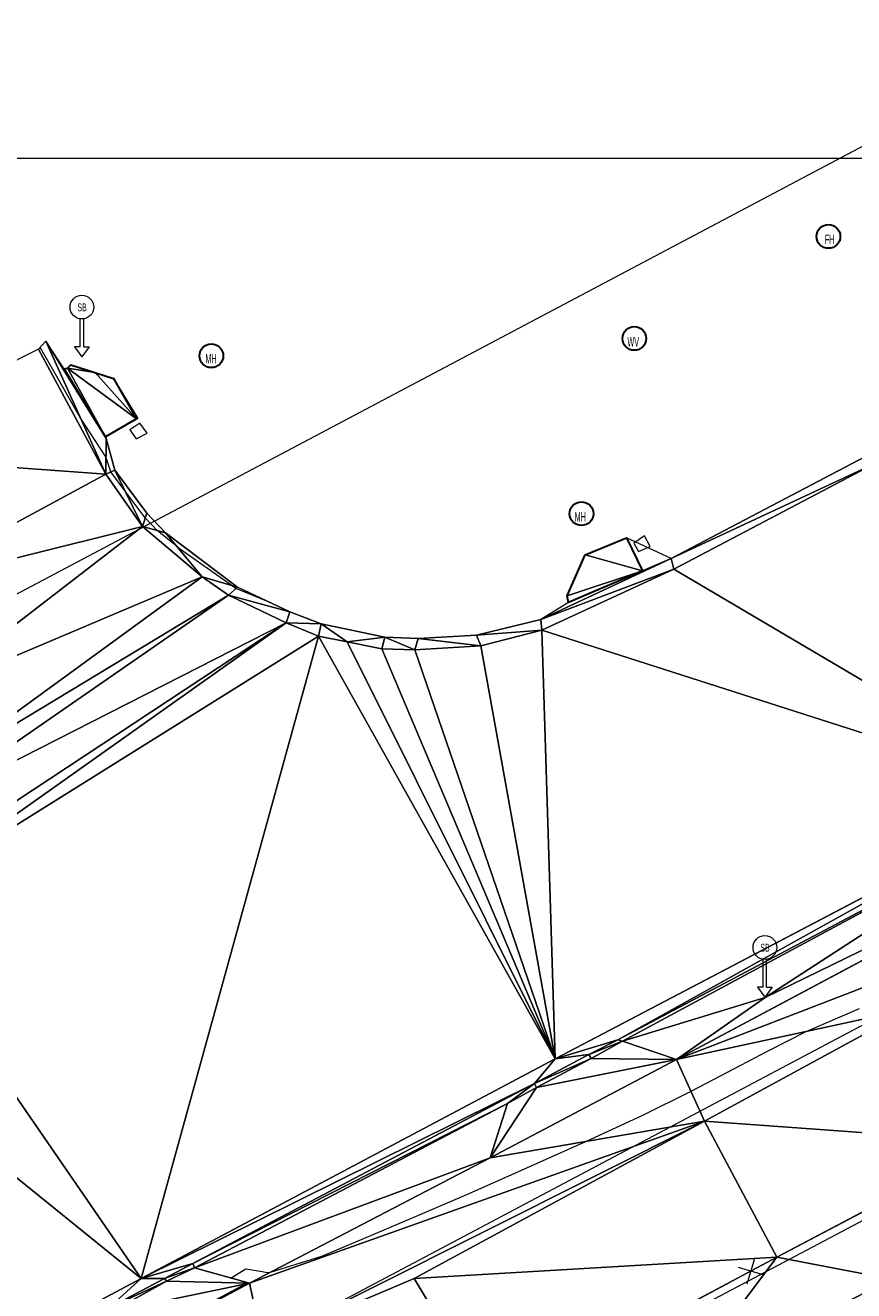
# Model space of a CAD drawing. Extents: x 79270 to 79680, y -3659241 to -3658954.
# Tile 25 of 34: x 79371 to 79397, y -3659036 to -3658996. Entities that reach past the tile are written whole.
import ezdxf
from ezdxf.enums import TextEntityAlignment as Align
from ezdxf.lldxf.tags import DXFTag

# ---------------------------------------------------------------- set-up
doc = ezdxf.new("R2010")
doc.units = 0
for name, color, linetype in [('3dFace', 7, 'Continuous'), ('CODE', 7, 'Continuous'), ('ERF_LINES', 7, 'Continuous'), ('ERF_POLYGONS', 7, 'Continuous'), ('ET', 7, 'Continuous'), ('FENCE', 7, 'Continuous'), ('FH', 7, 'Continuous'), ('GCONTOUR', 7, 'Continuous'), ('GRID', 7, 'Continuous'), ('MH', 7, 'Continuous'), ('PAV', 7, 'Continuous'), ('POLYLINES', 7, 'Continuous'), ('ROADS_SIGN_BOARD', 7, 'Continuous'), ('SP', 7, 'Continuous'), ('SW', 7, 'Continuous'), ('SWD', 7, 'Continuous'), ('TK', 7, 'Continuous'), ('WV', 7, 'Continuous')]:
    doc.layers.add(name, color=color, linetype=linetype)
doc.styles.add('Arial', font='arial.ttf', dxfattribs={"height": 1})
tags = doc.linetypes.add('DOTTED500', pattern=[1.2, 0.7, -0.5]).pattern_tags.tags
tags[6:7] = [DXFTag(74, 4), DXFTag(75, 0), DXFTag(340, '0'), DXFTag(46, 0.0), DXFTag(50, 0.0), DXFTag(44, 0.0), DXFTag(45, 0.0)]
tags[4:5] = [DXFTag(74, 4), DXFTag(75, 0), DXFTag(340, '0'), DXFTag(46, 0.0), DXFTag(50, 0.0), DXFTag(44, 0.0), DXFTag(45, 0.0)]
tags = doc.linetypes.add('SHORTDASH-DOT', pattern=[1.4, 0.75, -0.25, 0.15, -0.25]).pattern_tags.tags
tags[10:11] = [DXFTag(74, 4), DXFTag(75, 0), DXFTag(340, '0'), DXFTag(46, 0.0), DXFTag(50, 0.0), DXFTag(44, 0.0), DXFTag(45, 0.0)]
tags[8:9] = [DXFTag(74, 4), DXFTag(75, 0), DXFTag(340, '0'), DXFTag(46, 0.0), DXFTag(50, 0.0), DXFTag(44, 0.0), DXFTag(45, 0.0)]
tags[6:7] = [DXFTag(74, 4), DXFTag(75, 0), DXFTag(340, '0'), DXFTag(46, 0.0), DXFTag(50, 0.0), DXFTag(44, 0.0), DXFTag(45, 0.0)]
tags[4:5] = [DXFTag(74, 4), DXFTag(75, 0), DXFTag(340, '0'), DXFTag(46, 0.0), DXFTag(50, 0.0), DXFTag(44, 0.0), DXFTag(45, 0.0)]

msp = doc.modelspace()

# ---------------------------------------------------------------- linework, layer by layer
at = {"layer": '3dFace', "color": 142, "linetype": 'Continuous', "lineweight": 0, "transparency": 33554687}
for points in [[(79371.408, -3659006.036, 44.459), (79373.534, -3659009.991, 44.402), (79371.647, -3659005.79, 44.632), (79371.408, -3659006.036, 44.459)], [(79371.647, -3659005.79, 44.632), (79373.534, -3659009.991, 44.402), (79373.548, -3659008.863, 44.604), (79371.647, -3659005.79, 44.632)], [(79371.647, -3659005.79, 44.632), (79373.548, -3659008.863, 44.604), (79372.225, -3659006.661, 44.615), (79371.647, -3659005.79, 44.632)], [(79364.824, -3659009.354, 44.443), (79373.534, -3659009.991, 44.402), (79371.408, -3659006.036, 44.459), (79364.824, -3659009.354, 44.443)], [(79372.225, -3659006.661, 44.615), (79373.53, -3659008.813, 44.595), (79372.322, -3659006.639, 44.616), (79372.225, -3659006.661, 44.615)], [(79372.225, -3659006.661, 44.615), (79373.548, -3659008.863, 44.604), (79373.53, -3659008.813, 44.595), (79372.225, -3659006.661, 44.615)], [(79372.322, -3659006.639, 44.616), (79373.199, -3659006.776, 44.66), (79372.436, -3659006.53, 44.638), (79372.322, -3659006.639, 44.616)], [(79372.322, -3659006.639, 44.616), (79373.53, -3659008.813, 44.595), (79374.502, -3659008.236, 44.634), (79372.322, -3659006.639, 44.616)], [(79372.322, -3659006.639, 44.616), (79374.502, -3659008.236, 44.634), (79373.199, -3659006.776, 44.66), (79372.322, -3659006.639, 44.616)], [(79373.199, -3659006.776, 44.66), (79374.502, -3659008.236, 44.634), (79373.782, -3659006.97, 44.665), (79373.199, -3659006.776, 44.66)], [(79373.782, -3659006.97, 44.665), (79374.545, -3659008.23, 44.634), (79373.792, -3659006.961, 44.672), (79373.782, -3659006.97, 44.665)], [(79373.782, -3659006.97, 44.665), (79374.502, -3659008.236, 44.634), (79374.545, -3659008.23, 44.634), (79373.782, -3659006.97, 44.665)], [(79373.548, -3659008.863, 44.604), (79373.534, -3659009.991, 44.402), (79373.82, -3659009.863, 44.576), (79373.548, -3659008.863, 44.604)], [(79366.878, -3659013.588, 44.357), (79373.534, -3659009.991, 44.402), (79364.824, -3659009.354, 44.443), (79366.878, -3659013.588, 44.357)], [(79391.389, -3659012.657, 44.361), (79397.8, -3659009.662, 44.145), (79397.528, -3659009.426, 44.332), (79391.389, -3659012.657, 44.361)], [(79366.878, -3659013.588, 44.357), (79374.699, -3659011.638, 44.374), (79373.534, -3659009.991, 44.402), (79366.878, -3659013.588, 44.357)], [(79373.534, -3659009.991, 44.402), (79374.699, -3659011.638, 44.374), (79373.82, -3659009.863, 44.576), (79373.534, -3659009.991, 44.402)], [(79373.82, -3659009.863, 44.576), (79374.699, -3659011.638, 44.374), (79374.828, -3659011.223, 44.567), (79373.82, -3659009.863, 44.576)], [(79391.478, -3659012.993, 44.188), (79397.8, -3659009.662, 44.145), (79391.389, -3659012.657, 44.361), (79391.478, -3659012.993, 44.188)], [(79391.478, -3659012.993, 44.188), (79403.596, -3659020.141, 44.145), (79397.8, -3659009.662, 44.145), (79391.478, -3659012.993, 44.188)], [(79374.699, -3659011.638, 44.374), (79375.424, -3659011.839, 44.574), (79374.828, -3659011.223, 44.567), (79374.699, -3659011.638, 44.374)], [(79367.821, -3659016.941, 44.347), (79374.699, -3659011.638, 44.374), (79366.878, -3659013.588, 44.357), (79367.821, -3659016.941, 44.347)], [(79367.821, -3659016.941, 44.347), (79376.584, -3659013.232, 44.351), (79374.699, -3659011.638, 44.374), (79367.821, -3659016.941, 44.347)], [(79374.699, -3659011.638, 44.374), (79376.584, -3659013.232, 44.351), (79375.424, -3659011.839, 44.574), (79374.699, -3659011.638, 44.374)], [(79376.584, -3659013.232, 44.351), (79377.694, -3659013.56, 44.533), (79375.424, -3659011.839, 44.574), (79376.584, -3659013.232, 44.351)], [(79390.489, -3659013.041, 44.382), (79389.984, -3659012.001, 44.418), (79388.677, -3659012.535, 44.434), (79390.489, -3659013.041, 44.382)], [(79390.489, -3659013.041, 44.382), (79391.389, -3659012.657, 44.361), (79389.984, -3659012.001, 44.418), (79390.489, -3659013.041, 44.382)], [(79387.273, -3659014.579, 44.375), (79391.478, -3659012.993, 44.188), (79391.389, -3659012.657, 44.361), (79387.273, -3659014.579, 44.375)], [(79387.273, -3659014.579, 44.375), (79391.389, -3659012.657, 44.361), (79388.151, -3659014.044, 44.37), (79387.273, -3659014.579, 44.375)], [(79390.489, -3659013.041, 44.382), (79388.677, -3659012.535, 44.434), (79388.105, -3659013.83, 44.387), (79390.489, -3659013.041, 44.382)], [(79388.151, -3659014.044, 44.37), (79391.389, -3659012.657, 44.361), (79390.489, -3659013.041, 44.382), (79388.151, -3659014.044, 44.37)], [(79387.302, -3659014.92, 44.195), (79391.478, -3659012.993, 44.188), (79387.273, -3659014.579, 44.375), (79387.302, -3659014.92, 44.195)], [(79387.302, -3659014.92, 44.195), (79403.596, -3659020.141, 44.145), (79391.478, -3659012.993, 44.188), (79387.302, -3659014.92, 44.195)], [(79390.489, -3659013.041, 44.382), (79388.105, -3659013.83, 44.387), (79388.151, -3659014.044, 44.37), (79390.489, -3659013.041, 44.382)], [(79367.841, -3659019.593, 44.314), (79376.584, -3659013.232, 44.351), (79367.821, -3659016.941, 44.347), (79367.841, -3659019.593, 44.314)], [(79367.841, -3659019.593, 44.314), (79377.413, -3659013.81, 44.357), (79376.584, -3659013.232, 44.351), (79367.841, -3659019.593, 44.314)], [(79376.584, -3659013.232, 44.351), (79377.413, -3659013.81, 44.357), (79377.694, -3659013.56, 44.533), (79376.584, -3659013.232, 44.351)], [(79377.413, -3659013.81, 44.357), (79379.346, -3659014.344, 44.48), (79377.694, -3659013.56, 44.533), (79377.413, -3659013.81, 44.357)], [(79367.547, -3659020.64, 44.315), (79377.413, -3659013.81, 44.357), (79367.841, -3659019.593, 44.314), (79367.547, -3659020.64, 44.315)], [(79367.547, -3659020.64, 44.315), (79379.229, -3659014.688, 44.309), (79377.413, -3659013.81, 44.357), (79367.547, -3659020.64, 44.315)], [(79377.413, -3659013.81, 44.357), (79379.229, -3659014.688, 44.309), (79379.346, -3659014.344, 44.48), (79377.413, -3659013.81, 44.357)], [(79379.229, -3659014.688, 44.309), (79380.333, -3659014.717, 44.308), (79379.346, -3659014.344, 44.48), (79379.229, -3659014.688, 44.309)], [(79366.571, -3659023.658, 44.276), (79380.258, -3659015.107, 44.314), (79379.229, -3659014.688, 44.309), (79366.571, -3659023.658, 44.276)], [(79366.571, -3659023.658, 44.276), (79379.229, -3659014.688, 44.309), (79366.991, -3659022.762, 44.301), (79366.571, -3659023.658, 44.276)], [(79366.991, -3659022.762, 44.301), (79379.229, -3659014.688, 44.309), (79367.547, -3659020.64, 44.315), (79366.991, -3659022.762, 44.301)], [(79379.229, -3659014.688, 44.309), (79380.258, -3659015.107, 44.314), (79380.333, -3659014.717, 44.308), (79379.229, -3659014.688, 44.309)], [(79380.258, -3659015.107, 44.314), (79381.16, -3659015.291, 44.307), (79380.333, -3659014.717, 44.308), (79380.258, -3659015.107, 44.314)], [(79380.333, -3659014.717, 44.308), (79381.16, -3659015.291, 44.307), (79382.351, -3659015.137, 44.3), (79380.333, -3659014.717, 44.308)], [(79385.247, -3659015.079, 44.427), (79387.302, -3659014.92, 44.195), (79387.273, -3659014.579, 44.375), (79385.247, -3659015.079, 44.427)], [(79374.65, -3659035.405, 44.285), (79380.258, -3659015.107, 44.314), (79366.571, -3659023.658, 44.276), (79374.65, -3659035.405, 44.285)], [(79374.65, -3659035.405, 44.285), (79387.728, -3659028.462, 44.239), (79380.258, -3659015.107, 44.314), (79374.65, -3659035.405, 44.285)], [(79380.258, -3659015.107, 44.314), (79387.728, -3659028.462, 44.239), (79381.16, -3659015.291, 44.307), (79380.258, -3659015.107, 44.314)], [(79381.16, -3659015.291, 44.307), (79382.252, -3659015.505, 44.313), (79382.351, -3659015.137, 44.3), (79381.16, -3659015.291, 44.307)], [(79382.252, -3659015.505, 44.313), (79383.299, -3659015.539, 44.277), (79382.351, -3659015.137, 44.3), (79382.252, -3659015.505, 44.313)], [(79382.351, -3659015.137, 44.3), (79383.299, -3659015.539, 44.277), (79383.396, -3659015.18, 44.453), (79382.351, -3659015.137, 44.3)], [(79383.299, -3659015.539, 44.277), (79385.378, -3659015.41, 44.239), (79383.396, -3659015.18, 44.453), (79383.299, -3659015.539, 44.277)], [(79383.396, -3659015.18, 44.453), (79385.378, -3659015.41, 44.239), (79385.247, -3659015.079, 44.427), (79383.396, -3659015.18, 44.453)], [(79385.378, -3659015.41, 44.239), (79387.302, -3659014.92, 44.195), (79385.247, -3659015.079, 44.427), (79385.378, -3659015.41, 44.239)], [(79387.728, -3659028.462, 44.239), (79387.302, -3659014.92, 44.195), (79385.378, -3659015.41, 44.239), (79387.728, -3659028.462, 44.239)], [(79387.728, -3659028.462, 44.239), (79403.596, -3659020.141, 44.145), (79387.302, -3659014.92, 44.195), (79387.728, -3659028.462, 44.239)], [(79381.16, -3659015.291, 44.307), (79387.728, -3659028.462, 44.239), (79382.252, -3659015.505, 44.313), (79381.16, -3659015.291, 44.307)], [(79382.252, -3659015.505, 44.313), (79387.728, -3659028.462, 44.239), (79383.299, -3659015.539, 44.277), (79382.252, -3659015.505, 44.313)], [(79387.728, -3659028.462, 44.239), (79385.378, -3659015.41, 44.239), (79383.299, -3659015.539, 44.277), (79387.728, -3659028.462, 44.239)], [(79389.708, -3659027.861, 44.413), (79403.596, -3659020.141, 44.145), (79387.728, -3659028.462, 44.239), (79389.708, -3659027.861, 44.413)], [(79389.708, -3659027.861, 44.413), (79403.837, -3659020.375, 44.325), (79403.596, -3659020.141, 44.145), (79389.708, -3659027.861, 44.413)], [(79389.854, -3659027.901, 44.422), (79403.837, -3659020.375, 44.325), (79389.708, -3659027.861, 44.413), (79389.854, -3659027.901, 44.422)], [(79403.837, -3659020.375, 44.325), (79389.854, -3659027.901, 44.422), (79394.356, -3659026.522, 44.483), (79403.837, -3659020.375, 44.325)], [(79403.837, -3659020.375, 44.325), (79394.356, -3659026.522, 44.483), (79404.575, -3659021.543, 44.368), (79403.837, -3659020.375, 44.325)], [(79404.575, -3659021.543, 44.368), (79394.356, -3659026.522, 44.483), (79391.563, -3659028.483, 44.418), (79404.575, -3659021.543, 44.368)], [(79404.575, -3659021.543, 44.368), (79391.563, -3659028.483, 44.418), (79405.537, -3659023.096, 44.371), (79404.575, -3659021.543, 44.368)], [(79405.537, -3659023.096, 44.371), (79391.563, -3659028.483, 44.418), (79398.957, -3659026.887, 44.566), (79405.537, -3659023.096, 44.371)], [(79364.211, -3659026.963, 44.289), (79374.65, -3659035.405, 44.285), (79366.571, -3659023.658, 44.276), (79364.211, -3659026.963, 44.289)], [(79394.356, -3659026.522, 44.483), (79389.854, -3659027.901, 44.422), (79391.563, -3659028.483, 44.418), (79394.356, -3659026.522, 44.483)], [(79366.776, -3659039.597, 44.364), (79374.65, -3659035.405, 44.285), (79364.211, -3659026.963, 44.289), (79366.776, -3659039.597, 44.364)], [(79391.563, -3659028.483, 44.418), (79392.448, -3659030.432, 44.577), (79398.957, -3659026.887, 44.566), (79391.563, -3659028.483, 44.418)], [(79392.448, -3659030.432, 44.577), (79401.617, -3659031.098, 44.64), (79398.957, -3659026.887, 44.566), (79392.448, -3659030.432, 44.577)], [(79389.708, -3659027.861, 44.413), (79387.728, -3659028.462, 44.239), (79388.789, -3659028.331, 44.215), (79389.708, -3659027.861, 44.413)], [(79388.789, -3659028.331, 44.215), (79389.854, -3659027.901, 44.422), (79389.708, -3659027.861, 44.413), (79388.789, -3659028.331, 44.215)], [(79388.86, -3659028.457, 44.227), (79389.854, -3659027.901, 44.422), (79388.789, -3659028.331, 44.215), (79388.86, -3659028.457, 44.227)], [(79388.86, -3659028.457, 44.227), (79391.563, -3659028.483, 44.418), (79389.854, -3659027.901, 44.422), (79388.86, -3659028.457, 44.227)], [(79387.071, -3659029.244, 44.224), (79388.86, -3659028.457, 44.227), (79388.789, -3659028.331, 44.215), (79387.071, -3659029.244, 44.224)], [(79387.071, -3659029.244, 44.224), (79388.789, -3659028.331, 44.215), (79387.728, -3659028.462, 44.239), (79387.071, -3659029.244, 44.224)], [(79374.65, -3659035.405, 44.285), (79387.071, -3659029.244, 44.224), (79387.728, -3659028.462, 44.239), (79374.65, -3659035.405, 44.285)], [(79385.674, -3659031.588, 44.437), (79391.563, -3659028.483, 44.418), (79387.138, -3659029.369, 44.252), (79385.674, -3659031.588, 44.437)], [(79385.674, -3659031.588, 44.437), (79392.448, -3659030.432, 44.577), (79391.563, -3659028.483, 44.418), (79385.674, -3659031.588, 44.437)], [(79387.138, -3659029.369, 44.252), (79388.86, -3659028.457, 44.227), (79387.071, -3659029.244, 44.224), (79387.138, -3659029.369, 44.252)], [(79387.138, -3659029.369, 44.252), (79391.563, -3659028.483, 44.418), (79388.86, -3659028.457, 44.227), (79387.138, -3659029.369, 44.252)], [(79376.284, -3659034.936, 44.477), (79387.071, -3659029.244, 44.224), (79374.65, -3659035.405, 44.285), (79376.284, -3659034.936, 44.477)], [(79376.284, -3659034.936, 44.477), (79386.22, -3659029.872, 44.437), (79387.071, -3659029.244, 44.224), (79376.284, -3659034.936, 44.477)], [(79385.674, -3659031.588, 44.437), (79387.138, -3659029.369, 44.252), (79386.22, -3659029.872, 44.437), (79385.674, -3659031.588, 44.437)], [(79387.071, -3659029.244, 44.224), (79386.22, -3659029.872, 44.437), (79387.138, -3659029.369, 44.252), (79387.071, -3659029.244, 44.224)], [(79376.335, -3659035.065, 44.488), (79386.22, -3659029.872, 44.437), (79376.284, -3659034.936, 44.477), (79376.335, -3659035.065, 44.488)], [(79376.335, -3659035.065, 44.488), (79385.674, -3659031.588, 44.437), (79386.22, -3659029.872, 44.437), (79376.335, -3659035.065, 44.488)], [(79385.674, -3659031.588, 44.437), (79378.076, -3659035.55, 44.506), (79392.448, -3659030.432, 44.577), (79385.674, -3659031.588, 44.437)], [(79378.076, -3659035.55, 44.506), (79378.484, -3659037.442, 44.509), (79392.448, -3659030.432, 44.577), (79378.076, -3659035.55, 44.506)], [(79392.448, -3659030.432, 44.577), (79378.484, -3659037.442, 44.509), (79383.279, -3659035.407, 44.664), (79392.448, -3659030.432, 44.577)], [(79383.279, -3659035.407, 44.664), (79394.732, -3659034.728, 44.671), (79392.448, -3659030.432, 44.577), (79383.279, -3659035.407, 44.664)], [(79392.448, -3659030.432, 44.577), (79394.732, -3659034.728, 44.671), (79401.617, -3659031.098, 44.64), (79392.448, -3659030.432, 44.577)], [(79394.732, -3659034.728, 44.671), (79398.347, -3659035.43, 44.709), (79401.617, -3659031.098, 44.64), (79394.732, -3659034.728, 44.671)], [(79378.076, -3659035.55, 44.506), (79385.674, -3659031.588, 44.437), (79376.335, -3659035.065, 44.488), (79378.076, -3659035.55, 44.506)], [(79383.279, -3659035.407, 44.664), (79385.752, -3659039.521, 44.621), (79394.732, -3659034.728, 44.671), (79383.279, -3659035.407, 44.664)], [(79385.752, -3659039.521, 44.621), (79391.658, -3659038.826, 44.685), (79394.732, -3659034.728, 44.671), (79385.752, -3659039.521, 44.621)], [(79394.732, -3659034.728, 44.671), (79391.658, -3659038.826, 44.685), (79398.347, -3659035.43, 44.709), (79394.732, -3659034.728, 44.671)], [(79374.65, -3659035.405, 44.285), (79375.391, -3659035.403, 44.277), (79376.284, -3659034.936, 44.477), (79374.65, -3659035.405, 44.285)], [(79375.391, -3659035.403, 44.277), (79376.335, -3659035.065, 44.488), (79376.284, -3659034.936, 44.477), (79375.391, -3659035.403, 44.277)], [(79375.452, -3659035.491, 44.3), (79376.335, -3659035.065, 44.488), (79375.391, -3659035.403, 44.277), (79375.452, -3659035.491, 44.3)], [(79375.452, -3659035.491, 44.3), (79378.076, -3659035.55, 44.506), (79376.335, -3659035.065, 44.488), (79375.452, -3659035.491, 44.3)], [(79366.776, -3659039.597, 44.364), (79373.62, -3659036.34, 44.283), (79374.65, -3659035.405, 44.285), (79366.776, -3659039.597, 44.364)], [(79372.202, -3659038.695, 44.535), (79378.484, -3659037.442, 44.509), (79378.076, -3659035.55, 44.506), (79372.202, -3659038.695, 44.535)], [(79372.202, -3659038.695, 44.535), (79378.076, -3659035.55, 44.506), (79373.715, -3659036.458, 44.298), (79372.202, -3659038.695, 44.535)], [(79373.62, -3659036.34, 44.283), (79375.391, -3659035.403, 44.277), (79374.65, -3659035.405, 44.285), (79373.62, -3659036.34, 44.283)], [(79373.62, -3659036.34, 44.283), (79375.452, -3659035.491, 44.3), (79375.391, -3659035.403, 44.277), (79373.62, -3659036.34, 44.283)], [(79373.715, -3659036.458, 44.298), (79375.452, -3659035.491, 44.3), (79373.62, -3659036.34, 44.283), (79373.715, -3659036.458, 44.298)], [(79373.715, -3659036.458, 44.298), (79378.076, -3659035.55, 44.506), (79375.452, -3659035.491, 44.3), (79373.715, -3659036.458, 44.298)], [(79378.484, -3659037.442, 44.509), (79385.752, -3659039.521, 44.621), (79383.279, -3659035.407, 44.664), (79378.484, -3659037.442, 44.509)], [(79391.658, -3659038.826, 44.685), (79398.89, -3659035.854, 42.652), (79398.347, -3659035.43, 44.709), (79391.658, -3659038.826, 44.685)]]:
    msp.add_3dface(points, dxfattribs=at)
at = {"layer": 'ERF_LINES', "color": 9, "linetype": 'DOTTED500', "lineweight": 9, "transparency": 33554687}
msp.add_line((79348.976, -3659025.289), (79404.653, -3658995.806), dxfattribs=at)
at = {"layer": 'ERF_LINES', "color": 9, "linetype": 'Continuous', "lineweight": 9, "transparency": 33554687}
msp.add_line((79453.5, -3659003.886), (79391.837, -3659036.539), dxfattribs=at)
at = {"layer": 'ERF_POLYGONS', "color": 9, "linetype": 'Continuous', "lineweight": 9, "transparency": 33554687}
for p, q in [((79374.611, -3659008.376, 44.625), (79374.292, -3659008.589, 44.615)), ((79374.843, -3659008.696, 44.613), (79374.611, -3659008.376, 44.625)), ((79374.292, -3659008.589, 44.615), (79374.493, -3659008.877, 44.614)), ((79374.493, -3659008.877, 44.614), (79374.843, -3659008.696, 44.613)), ((79390.549, -3659011.942, 44.425), (79390.216, -3659012.171, 44.395)), ((79390.725, -3659012.28, 44.401), (79390.549, -3659011.942, 44.425)), ((79390.216, -3659012.171, 44.395), (79390.358, -3659012.434, 44.425)), ((79390.358, -3659012.434, 44.425), (79390.725, -3659012.28, 44.401))]:
    msp.add_line(p, q, dxfattribs=at)
at = {"layer": 'ET', "color": 251, "linetype": 'Continuous', "lineweight": 9, "transparency": 33554687}
for p, q in [((79373.534, -3659009.991, 44.402), (79371.408, -3659006.036, 44.459)), ((79374.699, -3659011.638, 44.374), (79373.534, -3659009.991, 44.402)), ((79397.8, -3659009.662, 44.145), (79391.478, -3659012.993, 44.188)), ((79376.584, -3659013.232, 44.351), (79374.699, -3659011.638, 44.374)), ((79391.478, -3659012.993, 44.188), (79387.302, -3659014.92, 44.195)), ((79377.413, -3659013.81, 44.357), (79376.584, -3659013.232, 44.351)), ((79377.413, -3659013.81, 44.357), (79379.229, -3659014.688, 44.309)), ((79379.229, -3659014.688, 44.309), (79380.258, -3659015.107, 44.314)), ((79381.16, -3659015.291, 44.307), (79380.258, -3659015.107, 44.314)), ((79387.302, -3659014.92, 44.195), (79385.378, -3659015.41, 44.239)), ((79381.16, -3659015.291, 44.307), (79382.252, -3659015.505, 44.313)), ((79382.252, -3659015.505, 44.313), (79383.299, -3659015.539, 44.277)), ((79383.299, -3659015.539, 44.277), (79385.378, -3659015.41, 44.239)), ((79403.596, -3659020.141, 44.145), (79387.728, -3659028.462, 44.239)), ((79374.65, -3659035.405, 44.285), (79387.728, -3659028.462, 44.239)), ((79366.776, -3659039.597, 44.364), (79374.65, -3659035.405, 44.285))]:
    msp.add_line(p, q, dxfattribs=at)
at = {"layer": 'FENCE', "color": 1, "linetype": 'Continuous', "lineweight": 9, "transparency": 33554687}
for p, q in [((79394.732, -3659034.728, 44.557), (79397.828, -3659033.096, 44.571)), ((79393.789, -3659035.571, 44.566), (79394.036, -3659034.76, 44.521)), ((79394.574, -3659034.812, 44.587), (79394.732, -3659034.728, 44.521)), ((79393.506, -3659035.042, 44.566), (79394.318, -3659035.289, 44.521)), ((79390.163, -3659037.167, 44.563), (79393.251, -3659035.519, 44.521))]:
    msp.add_line(p, q, dxfattribs=at)
at = {"layer": 'FH', "color": 1, "linetype": 'Continuous', "lineweight": 30, "transparency": 33554687}
msp.add_circle((79396.356, -3659002.478, 42.374), 0.375, dxfattribs=at)
at = {"layer": 'GCONTOUR', "color": 9, "linetype": 'Continuous', "lineweight": 9, "transparency": 33554687}
for p, q in [((79371.468, -3659005.984, 44.5), (79371.465, -3659005.978, 44.5)), ((79371.775, -3659006.532, 44.5), (79371.468, -3659005.984, 44.5)), ((79372.73, -3659008.201, 44.5), (79371.775, -3659006.532, 44.5)), ((79373.541, -3659009.444, 44.5), (79372.73, -3659008.201, 44.5)), ((79373.695, -3659009.919, 44.5), (79373.541, -3659009.444, 44.5)), ((79374.151, -3659010.531, 44.5), (79373.695, -3659009.919, 44.5)), ((79374.783, -3659011.367, 44.5), (79374.151, -3659010.531, 44.5)), ((79375.156, -3659011.765, 44.5), (79374.783, -3659011.367, 44.5)), ((79375.809, -3659012.301, 44.5), (79375.156, -3659011.765, 44.5)), ((79375.826, -3659012.315, 44.5), (79375.809, -3659012.301, 44.5)), ((79377.493, -3659013.5, 44.5), (79375.826, -3659012.315, 44.5)), ((79377.641, -3659013.607, 44.5), (79377.493, -3659013.5, 44.5)), ((79378.723, -3659014.048, 44.5), (79377.641, -3659013.607, 44.5)), ((79395.658, -3659027.599, 44.5), (79397.342, -3659026.869, 44.5)), ((79394.452, -3659028.214, 44.5), (79395.658, -3659027.599, 44.5)), ((79392.728, -3659029.12, 44.5), (79394.452, -3659028.214, 44.5)), ((79392.019, -3659029.488, 44.5), (79392.728, -3659029.12, 44.5)), ((79390.472, -3659030.253, 44.5), (79392.019, -3659029.488, 44.5)), ((79388.721, -3659031.068, 44.5), (79390.472, -3659030.253, 44.5)), ((79386.552, -3659032.034, 44.5), (79388.721, -3659031.068, 44.5)), ((79385.009, -3659032.715, 44.5), (79386.552, -3659032.034, 44.5)), ((79383.462, -3659033.388, 44.5), (79385.009, -3659032.715, 44.5)), ((79381.911, -3659034.049, 44.5), (79383.462, -3659033.388, 44.5)), ((79380.354, -3659034.697, 44.5), (79381.911, -3659034.049, 44.5)), ((79378.739, -3659035.204, 44.5), (79380.354, -3659034.697, 44.5)), ((79377.493, -3659035.388, 44.5), (79377.961, -3659035.105, 44.5)), ((79377.961, -3659035.105, 44.5), (79378.476, -3659035.185, 44.5)), ((79378.476, -3659035.185, 44.5), (79378.635, -3659035.22, 44.5)), ((79378.635, -3659035.22, 44.5), (79378.739, -3659035.204, 44.5)), ((79375.576, -3659036.84, 44.5), (79377.949, -3659035.577, 44.5)), ((79377.999, -3659035.548, 44.5), (79377.493, -3659035.388, 44.5)), ((79377.949, -3659035.577, 44.5), (79377.999, -3659035.548, 44.5))]:
    msp.add_line(p, q, dxfattribs=at)
at = {"layer": 'GRID', "color": 142, "linetype": 'Continuous', "lineweight": 9, "transparency": 33554687}
msp.add_line((79272.283, -3659000), (79617.283, -3659000), dxfattribs=at)
at = {"layer": 'MH', "color": 30, "linetype": 'Continuous', "lineweight": 30, "transparency": 33554687}
for centre in [(79376.87, -3659006.248), (79388.559, -3659011.238)]:
    msp.add_circle(centre, 0.375, dxfattribs=at)
at = {"layer": 'PAV', "color": 253, "linetype": 'Continuous', "lineweight": 9, "transparency": 33554687}
msp.add_line((79374.545, -3659008.23, 44.634), (79373.792, -3659006.961, 44.672), dxfattribs=at)
at = {"layer": 'POLYLINES', "color": 151, "linetype": 'Continuous', "lineweight": 9, "transparency": 33554687}
for p, q in [((79371.647, -3659005.79, 44.632), (79371.408, -3659006.036, 44.459)), ((79371.647, -3659005.79, 44.632), (79371.408, -3659006.036, 44.459)), ((79371.647, -3659005.79, 44.632), (79371.408, -3659006.036, 44.459)), ((79372.225, -3659006.661, 44.615), (79371.647, -3659005.79, 44.632)), ((79372.225, -3659006.661, 44.615), (79371.647, -3659005.79, 44.632)), ((79372.225, -3659006.661, 44.615), (79371.647, -3659005.79, 44.632)), ((79371.408, -3659006.036, 44.459), (79364.824, -3659009.354, 44.443)), ((79371.408, -3659006.036, 44.459), (79364.824, -3659009.354, 44.443)), ((79371.408, -3659006.036, 44.459), (79364.824, -3659009.354, 44.443)), ((79372.322, -3659006.639, 44.616), (79372.225, -3659006.661, 44.615)), ((79372.322, -3659006.639, 44.616), (79372.225, -3659006.661, 44.615)), ((79372.322, -3659006.639, 44.616), (79372.225, -3659006.661, 44.615)), ((79372.436, -3659006.53, 44.638), (79372.322, -3659006.639, 44.616)), ((79372.436, -3659006.53, 44.638), (79372.322, -3659006.639, 44.616)), ((79372.436, -3659006.53, 44.638), (79372.322, -3659006.639, 44.616)), ((79373.199, -3659006.776, 44.66), (79372.436, -3659006.53, 44.638)), ((79373.199, -3659006.776, 44.66), (79372.436, -3659006.53, 44.638)), ((79373.199, -3659006.776, 44.66), (79372.436, -3659006.53, 44.638)), ((79373.782, -3659006.97, 44.665), (79373.199, -3659006.776, 44.66)), ((79373.782, -3659006.97, 44.665), (79373.199, -3659006.776, 44.66)), ((79373.782, -3659006.97, 44.665), (79373.199, -3659006.776, 44.66)), ((79373.792, -3659006.961, 44.672), (79373.782, -3659006.97, 44.665)), ((79373.792, -3659006.961, 44.672), (79373.782, -3659006.97, 44.665)), ((79373.792, -3659006.961, 44.672), (79373.782, -3659006.97, 44.665)), ((79374.545, -3659008.23, 44.634), (79373.792, -3659006.961, 44.672)), ((79374.545, -3659008.23, 44.634), (79373.792, -3659006.961, 44.672)), ((79374.545, -3659008.23, 44.634), (79373.792, -3659006.961, 44.672)), ((79373.53, -3659008.813, 44.595), (79374.502, -3659008.236, 44.634)), ((79373.53, -3659008.813, 44.595), (79374.502, -3659008.236, 44.634)), ((79373.53, -3659008.813, 44.595), (79374.502, -3659008.236, 44.634)), ((79374.502, -3659008.236, 44.634), (79374.545, -3659008.23, 44.634)), ((79374.502, -3659008.236, 44.634), (79374.545, -3659008.23, 44.634)), ((79374.502, -3659008.236, 44.634), (79374.545, -3659008.23, 44.634)), ((79373.548, -3659008.863, 44.604), (79373.53, -3659008.813, 44.595)), ((79373.548, -3659008.863, 44.604), (79373.53, -3659008.813, 44.595)), ((79373.548, -3659008.863, 44.604), (79373.53, -3659008.813, 44.595)), ((79373.82, -3659009.863, 44.576), (79373.548, -3659008.863, 44.604)), ((79373.82, -3659009.863, 44.576), (79373.548, -3659008.863, 44.604)), ((79373.82, -3659009.863, 44.576), (79373.548, -3659008.863, 44.604)), ((79397.528, -3659009.426, 44.332), (79391.389, -3659012.657, 44.361)), ((79397.528, -3659009.426, 44.332), (79391.389, -3659012.657, 44.361)), ((79397.528, -3659009.426, 44.332), (79391.389, -3659012.657, 44.361)), ((79374.828, -3659011.223, 44.567), (79373.82, -3659009.863, 44.576)), ((79374.828, -3659011.223, 44.567), (79373.82, -3659009.863, 44.576)), ((79374.828, -3659011.223, 44.567), (79373.82, -3659009.863, 44.576)), ((79375.424, -3659011.839, 44.574), (79374.828, -3659011.223, 44.567)), ((79375.424, -3659011.839, 44.574), (79374.828, -3659011.223, 44.567)), ((79375.424, -3659011.839, 44.574), (79374.828, -3659011.223, 44.567)), ((79377.694, -3659013.56, 44.533), (79375.424, -3659011.839, 44.574)), ((79377.694, -3659013.56, 44.533), (79375.424, -3659011.839, 44.574)), ((79377.694, -3659013.56, 44.533), (79375.424, -3659011.839, 44.574)), ((79389.984, -3659012.001, 44.418), (79388.677, -3659012.535, 44.434)), ((79389.984, -3659012.001, 44.418), (79388.677, -3659012.535, 44.434)), ((79389.984, -3659012.001, 44.418), (79388.677, -3659012.535, 44.434)), ((79391.389, -3659012.657, 44.361), (79389.984, -3659012.001, 44.418)), ((79391.389, -3659012.657, 44.361), (79389.984, -3659012.001, 44.418)), ((79391.389, -3659012.657, 44.361), (79389.984, -3659012.001, 44.418)), ((79388.677, -3659012.535, 44.434), (79388.105, -3659013.83, 44.387)), ((79388.677, -3659012.535, 44.434), (79388.105, -3659013.83, 44.387)), ((79388.677, -3659012.535, 44.434), (79388.105, -3659013.83, 44.387)), ((79379.346, -3659014.344, 44.48), (79377.694, -3659013.56, 44.533)), ((79379.346, -3659014.344, 44.48), (79377.694, -3659013.56, 44.533)), ((79379.346, -3659014.344, 44.48), (79377.694, -3659013.56, 44.533)), ((79388.105, -3659013.83, 44.387), (79388.151, -3659014.044, 44.37)), ((79388.105, -3659013.83, 44.387), (79388.151, -3659014.044, 44.37)), ((79388.105, -3659013.83, 44.387), (79388.151, -3659014.044, 44.37)), ((79380.333, -3659014.717, 44.308), (79379.346, -3659014.344, 44.48)), ((79380.333, -3659014.717, 44.308), (79379.346, -3659014.344, 44.48)), ((79380.333, -3659014.717, 44.308), (79379.346, -3659014.344, 44.48)), ((79388.151, -3659014.044, 44.37), (79387.273, -3659014.579, 44.375)), ((79388.151, -3659014.044, 44.37), (79387.273, -3659014.579, 44.375)), ((79388.151, -3659014.044, 44.37), (79387.273, -3659014.579, 44.375)), ((79382.351, -3659015.137, 44.3), (79380.333, -3659014.717, 44.308)), ((79382.351, -3659015.137, 44.3), (79380.333, -3659014.717, 44.308)), ((79382.351, -3659015.137, 44.3), (79380.333, -3659014.717, 44.308)), ((79387.273, -3659014.579, 44.375), (79385.247, -3659015.079, 44.427)), ((79387.273, -3659014.579, 44.375), (79385.247, -3659015.079, 44.427)), ((79387.273, -3659014.579, 44.375), (79385.247, -3659015.079, 44.427)), ((79383.396, -3659015.18, 44.453), (79382.351, -3659015.137, 44.3)), ((79383.396, -3659015.18, 44.453), (79382.351, -3659015.137, 44.3)), ((79383.396, -3659015.18, 44.453), (79382.351, -3659015.137, 44.3)), ((79385.247, -3659015.079, 44.427), (79383.396, -3659015.18, 44.453)), ((79385.247, -3659015.079, 44.427), (79383.396, -3659015.18, 44.453)), ((79385.247, -3659015.079, 44.427), (79383.396, -3659015.18, 44.453))]:
    msp.add_line(p, q, dxfattribs=at)
at = {"layer": 'POLYLINES', "color": 18, "linetype": 'Continuous', "lineweight": 9, "transparency": 33554687}
for p, q in [((79371.647, -3659005.79, 44.632), (79371.408, -3659006.036, 44.459)), ((79372.225, -3659006.661, 44.615), (79371.647, -3659005.79, 44.632)), ((79371.408, -3659006.036, 44.459), (79364.824, -3659009.354, 44.443)), ((79372.322, -3659006.639, 44.616), (79372.225, -3659006.661, 44.615)), ((79372.436, -3659006.53, 44.638), (79372.322, -3659006.639, 44.616)), ((79373.199, -3659006.776, 44.66), (79372.436, -3659006.53, 44.638)), ((79373.782, -3659006.97, 44.665), (79373.199, -3659006.776, 44.66)), ((79373.792, -3659006.961, 44.672), (79373.782, -3659006.97, 44.665)), ((79374.545, -3659008.23, 44.634), (79373.792, -3659006.961, 44.672)), ((79373.53, -3659008.813, 44.595), (79374.502, -3659008.236, 44.634)), ((79374.502, -3659008.236, 44.634), (79374.545, -3659008.23, 44.634)), ((79373.548, -3659008.863, 44.604), (79373.53, -3659008.813, 44.595)), ((79373.82, -3659009.863, 44.576), (79373.548, -3659008.863, 44.604)), ((79397.528, -3659009.426, 44.332), (79391.389, -3659012.657, 44.361)), ((79374.828, -3659011.223, 44.567), (79373.82, -3659009.863, 44.576)), ((79375.424, -3659011.839, 44.574), (79374.828, -3659011.223, 44.567)), ((79377.694, -3659013.56, 44.533), (79375.424, -3659011.839, 44.574)), ((79389.984, -3659012.001, 44.418), (79388.677, -3659012.535, 44.434)), ((79391.389, -3659012.657, 44.361), (79389.984, -3659012.001, 44.418)), ((79388.677, -3659012.535, 44.434), (79388.105, -3659013.83, 44.387)), ((79379.346, -3659014.344, 44.48), (79377.694, -3659013.56, 44.533)), ((79388.105, -3659013.83, 44.387), (79388.151, -3659014.044, 44.37)), ((79380.333, -3659014.717, 44.308), (79379.346, -3659014.344, 44.48)), ((79388.151, -3659014.044, 44.37), (79387.273, -3659014.579, 44.375)), ((79382.351, -3659015.137, 44.3), (79380.333, -3659014.717, 44.308)), ((79387.273, -3659014.579, 44.375), (79385.247, -3659015.079, 44.427)), ((79383.396, -3659015.18, 44.453), (79382.351, -3659015.137, 44.3)), ((79385.247, -3659015.079, 44.427), (79383.396, -3659015.18, 44.453))]:
    msp.add_line(p, q, dxfattribs=at)
at = {"layer": 'SP', "color": 18, "linetype": 'Continuous', "lineweight": 9, "transparency": 33554687}
for p, q in [((79372.723, -3659005.965), (79372.723, -3659005.082)), ((79372.838, -3659005.965), (79372.838, -3659005.082)), ((79372.723, -3659005.965), (79372.547, -3659005.965)), ((79372.547, -3659005.965), (79372.783, -3659006.28)), ((79373.014, -3659005.965), (79372.783, -3659006.28)), ((79372.838, -3659005.965), (79373.014, -3659005.965)), ((79394.291, -3659026.2), (79394.291, -3659025.317)), ((79394.406, -3659026.2), (79394.406, -3659025.317)), ((79394.291, -3659026.2), (79394.115, -3659026.2)), ((79394.115, -3659026.2), (79394.351, -3659026.515)), ((79394.582, -3659026.2), (79394.351, -3659026.515)), ((79394.406, -3659026.2), (79394.582, -3659026.2))]:
    msp.add_line(p, q, dxfattribs=at)
for centre in [(79372.782, -3659004.711), (79394.35, -3659024.946, 44.2)]:
    msp.add_circle(centre, 0.375, dxfattribs=at)
at = {"layer": 'SW', "color": 8, "linetype": 'SHORTDASH-DOT', "lineweight": 9, "transparency": 33554687}
for p, q in [((79391.563, -3659028.483, 44.418), (79415.293, -3659015.827, 44.368)), ((79378.484, -3659037.442, 44.509), (79418.356, -3659016.298, 44.371)), ((79388.86, -3659028.457, 44.227), (79389.854, -3659027.901, 44.413)), ((79389.854, -3659027.901, 44.413), (79391.563, -3659028.483, 44.418)), ((79387.138, -3659029.369, 44.252), (79388.86, -3659028.457, 44.227)), ((79386.22, -3659029.872, 44.437), (79387.138, -3659029.369, 44.252)), ((79385.674, -3659031.588, 44.437), (79386.22, -3659029.872, 44.437)), ((79378.076, -3659035.55, 44.506), (79385.674, -3659031.588, 44.437)), ((79375.452, -3659035.491, 44.3), (79376.335, -3659035.065, 44.488)), ((79376.335, -3659035.065, 44.488), (79378.076, -3659035.55, 44.506)), ((79373.715, -3659036.458, 44.298), (79375.452, -3659035.491, 44.3))]:
    msp.add_line(p, q, dxfattribs=at)
at = {"layer": 'SWD', "color": 142, "linetype": 'DOTTED500', "lineweight": 30, "transparency": 33554687}
for p, q in [((79372.225, -3659006.661, 44.615), (79372.322, -3659006.639, 44.616)), ((79373.53, -3659008.813, 44.595), (79372.225, -3659006.661, 44.615)), ((79372.322, -3659006.639, 44.616), (79372.436, -3659006.53, 44.638)), ((79372.436, -3659006.53, 44.638), (79373.782, -3659006.97, 44.665)), ((79373.782, -3659006.97, 44.665), (79374.502, -3659008.236, 44.634)), ((79374.502, -3659008.236, 44.634), (79373.53, -3659008.813, 44.595)), ((79388.677, -3659012.535, 44.434), (79389.984, -3659012.001, 44.418)), ((79389.984, -3659012.001, 44.418), (79390.489, -3659013.041, 44.382)), ((79388.105, -3659013.83, 44.387), (79388.677, -3659012.535, 44.434)), ((79390.489, -3659013.041, 44.382), (79388.151, -3659014.044, 44.37)), ((79388.151, -3659014.044, 44.37), (79388.105, -3659013.83, 44.387))]:
    msp.add_line(p, q, dxfattribs=at)
at = {"layer": 'TK', "color": 55, "linetype": 'Continuous', "lineweight": 9, "transparency": 33554687}
for p, q in [((79371.647, -3659005.79, 44.632), (79373.548, -3659008.863, 44.604)), ((79373.548, -3659008.863, 44.604), (79373.82, -3659009.863, 44.576)), ((79391.389, -3659012.657, 44.361), (79397.528, -3659009.426, 44.332)), ((79373.82, -3659009.863, 44.576), (79374.828, -3659011.223, 44.567)), ((79374.828, -3659011.223, 44.567), (79375.424, -3659011.839, 44.574)), ((79375.424, -3659011.839, 44.574), (79377.694, -3659013.56, 44.533)), ((79387.273, -3659014.579, 44.375), (79391.389, -3659012.657, 44.361)), ((79377.694, -3659013.56, 44.533), (79379.346, -3659014.344, 44.48)), ((79379.346, -3659014.344, 44.48), (79380.333, -3659014.717, 44.308)), ((79380.333, -3659014.717, 44.308), (79382.351, -3659015.137, 44.3)), ((79385.247, -3659015.079, 44.427), (79387.273, -3659014.579, 44.375)), ((79382.351, -3659015.137, 44.3), (79383.396, -3659015.18, 44.453)), ((79383.396, -3659015.18, 44.453), (79385.247, -3659015.079, 44.427)), ((79403.837, -3659020.375, 44.325), (79389.708, -3659027.861, 44.413)), ((79389.708, -3659027.861, 44.413), (79388.789, -3659028.331, 44.215)), ((79388.789, -3659028.331, 44.215), (79387.071, -3659029.244, 44.224)), ((79387.071, -3659029.244, 44.224), (79376.284, -3659034.936, 44.477)), ((79376.284, -3659034.936, 44.477), (79375.391, -3659035.403, 44.277)), ((79375.391, -3659035.403, 44.277), (79373.62, -3659036.34, 44.283))]:
    msp.add_line(p, q, dxfattribs=at)
at = {"layer": 'WV', "color": 151, "linetype": 'Continuous', "lineweight": 30, "transparency": 33554687}
msp.add_circle((79390.227, -3659005.701), 0.375, dxfattribs=at)

# ---------------------------------------------------------------- texts
at = {"layer": 'CODE', "color": 8, "transparency": 33554687, "style": 'Arial', "width": 0.5}
for s, p in [('FH', (79396.395, -3659002.568, 44.5)), ('WV', (79390.193, -3659005.808, 44.5)), ('MH', (79376.86, -3659006.342, 44.5)), ('MH', (79388.521, -3659011.338, 44.5))]:
    msp.add_text(s, height=0.3, dxfattribs=at).set_placement(p, align=Align.MIDDLE_CENTER)
at = {"layer": 'ROADS_SIGN_BOARD', "color": 8, "transparency": 33554687, "style": 'Arial', "width": 0.5}
for p in [(79372.786, -3659004.918, 44.5), (79394.354, -3659025.153, 44.27)]:
    msp.add_text('SB', height=0.25, dxfattribs=at).set_placement(p, align=Align.BOTTOM_CENTER)

doc.saveas('drawing.dxf')
